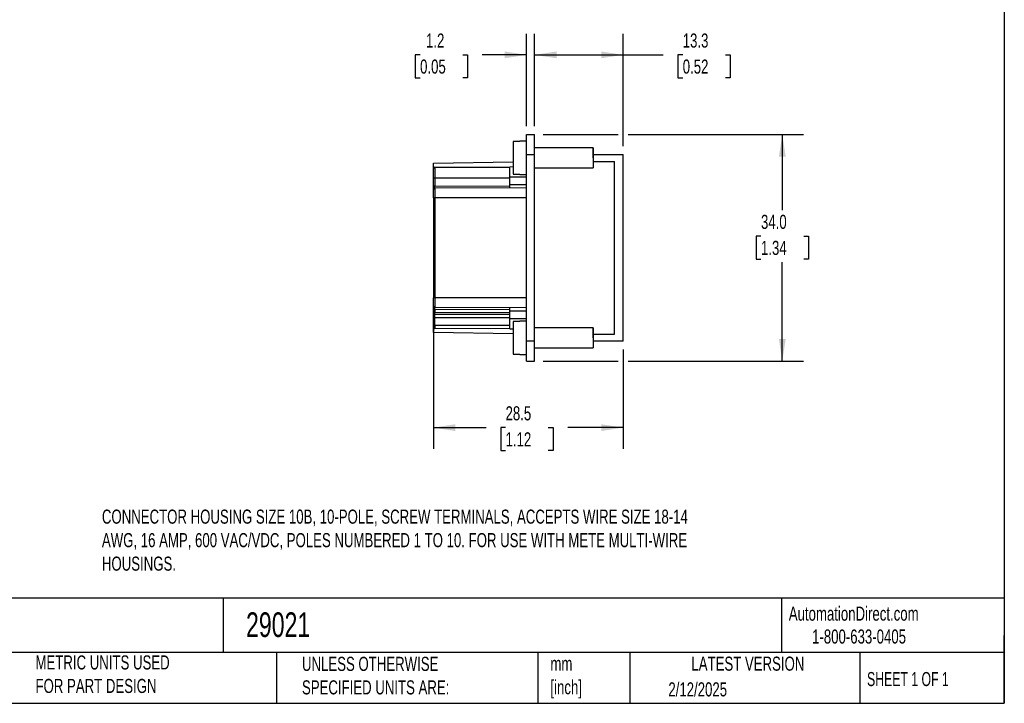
# Model space of a CAD drawing. Header units: millimetres. Extents: x 6 to 273, y 6 to 210.
# Tile 6 of 9: x 125 to 273, y 6 to 109. Entities that reach past the tile are written whole.
import ezdxf

# ---------------------------------------------------------------- set-up
doc = ezdxf.new("R2010")
doc.units = ezdxf.units.MM
doc.linetypes.add('SLD-Solid', pattern=[0])
doc.layers.add('DIMENSIONS', color=140, linetype='SLD-Solid', lineweight=25)
doc.layers.add('TEXT', color=140, linetype='SLD-Solid', lineweight=25)
doc.styles.add('SLDTEXTSTYLE0', font='TXT', dxfattribs={"width": 0.7})
doc.styles.add('SLDTEXTSTYLE1', font='TXT', dxfattribs={"width": 0.65})
doc.dimstyles.new('SLDDIMSTYLE0', dxfattribs={"dimtxt": 2.158008, "dimasz": 3.302, "dimexe": 0, "dimexo": 0.0625, "dimgap": 0.539502, "dimtad": 0, "dimtih": 1, "dimtoh": 1, "dimrnd": 1e-09, "dimzin": 4, "dimdsep": 46, "dimtxsty": 'SLDTEXTSTYLE0', "dimsah": 1, "dimcen": 0.09, "dimadec": 0, "dimazin": 1, "dimtfac": 1, "dimtofl": 0, "dimtmove": 0, "dimatfit": 3, "dimfxl": 0, "dimfrac": 2, "dimtolj": 1, "dimtzin": 12, "dimarcsym": 0})
doc.dimstyles.new('SLDDIMSTYLE1', dxfattribs={"dimtxt": 2.158008, "dimasz": 3.302, "dimexe": 0, "dimexo": 0.0625, "dimgap": 0.539502, "dimtad": 0, "dimtih": 1, "dimtoh": 1, "dimrnd": 1e-09, "dimzin": 12, "dimdsep": 46, "dimtxsty": 'SLDTEXTSTYLE0', "dimsah": 1, "dimcen": 0.09, "dimadec": 0, "dimazin": 3, "dimtfac": 1, "dimtofl": 0, "dimtmove": 0, "dimatfit": 3, "dimfxl": 0, "dimfrac": 2, "dimtolj": 1, "dimtzin": 12, "dimarcsym": 0})
doc.dimstyles.new('SLDDIMSTYLE2', dxfattribs={"dimtxt": 2.158008, "dimasz": 3.302, "dimexe": 0, "dimexo": 0.0625, "dimgap": 0.539502, "dimtad": 0, "dimtih": 1, "dimtoh": 1, "dimrnd": 1e-09, "dimzin": 12, "dimdsep": 46, "dimtxsty": 'SLDTEXTSTYLE0', "dimsah": 1, "dimcen": 0.09, "dimadec": 0, "dimazin": 3, "dimtfac": 1, "dimtmove": 0, "dimatfit": 0, "dimfxl": 0, "dimfrac": 2, "dimtolj": 1, "dimtzin": 12, "dimarcsym": 0})

# ---------------------------------------------------------------- blocks, each defined once
blk = doc.blocks.new('_D_2')
at = {"layer": 'DIMENSIONS'}
for p, q in [((203.8, 91.75), (215.07, 91.75)), ((216.59, 91.75), (242.9, 91.75)), ((239.72, 91.75), (239.72, 80.41)), ((236.52, 76.5), (235.79, 76.5)), ((235.79, 76.5), (235.79, 73.07)), ((242.93, 76.5), (243.65, 76.5)), ((243.65, 76.5), (243.65, 73.07)), ((235.79, 73.07), (236.52, 73.07)), ((239.72, 57.75), (239.72, 72.59)), ((243.65, 73.07), (242.93, 73.07)), ((203.8, 57.75), (215.07, 57.75)), ((216.59, 57.75), (242.9, 57.75))]:
    blk.add_line(p, q, dxfattribs=at)
for points in [[(239.72, 91.75), (239.21, 88.45), (240.23, 88.45)], [(239.72, 57.75), (240.23, 61.05), (239.21, 61.05)]]:
    blk.add_solid(points, dxfattribs=at)
at = {"layer": 'DIMENSIONS', "char_height": 2.117, "attachment_point": 1, "style": 'SLDTEXTSTYLE0'}
for s, insert in [('34.0', (236.52, 79.71)), ('1.34', (236.52, 75.8))]:
    blk.add_mtext(s, dxfattribs=dict(at, insert=insert))
blk = doc.blocks.new('_D_3')
at = {"layer": 'DIMENSIONS'}
for p, q in [((202.53, 93.02), (202.53, 106.91)), ((215.83, 90.02), (215.83, 106.91)), ((202.53, 103.73), (215.83, 103.73)), ((215.83, 103.73), (221.85, 103.73)), ((224.77, 103.73), (224.05, 103.73)), ((224.05, 103.73), (224.05, 100.3)), ((231.18, 103.73), (231.91, 103.73)), ((231.91, 103.73), (231.91, 100.3)), ((224.05, 100.3), (224.77, 100.3)), ((231.91, 100.3), (231.18, 100.3))]:
    blk.add_line(p, q, dxfattribs=at)
for points in [[(202.53, 103.73), (205.83, 103.22), (205.83, 104.24)], [(215.83, 103.73), (212.53, 104.24), (212.53, 103.22)]]:
    blk.add_solid(points, dxfattribs=at)
at = {"layer": 'DIMENSIONS', "char_height": 2.117, "attachment_point": 1, "style": 'SLDTEXTSTYLE0'}
for s, insert in [('13.3', (224.77, 106.94)), ('0.52', (224.77, 103.03))]:
    blk.add_mtext(s, dxfattribs=dict(at, insert=insert))
blk = doc.blocks.new('_D_4')
at = {"layer": 'DIMENSIONS'}
for p, q in [((201.33, 93.02), (201.33, 106.91)), ((202.53, 93.02), (202.53, 106.91)), ((185.34, 103.73), (184.61, 103.73)), ((184.61, 103.73), (184.61, 100.3)), ((191.75, 103.73), (192.47, 103.73)), ((192.47, 103.73), (192.47, 100.3)), ((201.33, 103.73), (194.67, 103.73)), ((202.53, 103.73), (208.88, 103.73)), ((184.61, 100.3), (185.34, 100.3)), ((192.47, 100.3), (191.75, 100.3))]:
    blk.add_line(p, q, dxfattribs=at)
for points in [[(201.33, 103.73), (198.03, 104.24), (198.03, 103.22)], [(202.53, 103.73), (205.83, 103.22), (205.83, 104.24)]]:
    blk.add_solid(points, dxfattribs=at)
at = {"layer": 'DIMENSIONS', "char_height": 2.117, "attachment_point": 1, "style": 'SLDTEXTSTYLE0'}
for s, insert in [('1.2', (186.23, 106.94)), ('0.05', (185.34, 103.03))]:
    blk.add_mtext(s, dxfattribs=dict(at, insert=insert))
blk = doc.blocks.new('_D_5')
at = {"layer": 'DIMENSIONS'}
for p, q in [((187.33, 65.98), (187.33, 44.57)), ((215.83, 59.48), (215.83, 44.57)), ((187.33, 47.75), (195.24, 47.75)), ((198.17, 47.75), (197.44, 47.75)), ((197.44, 47.75), (197.44, 44.32)), ((204.58, 47.75), (205.3, 47.75)), ((205.3, 47.75), (205.3, 44.32)), ((215.83, 47.75), (207.5, 47.75)), ((197.44, 44.32), (198.17, 44.32)), ((205.3, 44.32), (204.58, 44.32))]:
    blk.add_line(p, q, dxfattribs=at)
for points in [[(187.33, 47.75), (190.63, 47.24), (190.63, 48.26)], [(215.83, 47.75), (212.53, 48.26), (212.53, 47.24)]]:
    blk.add_solid(points, dxfattribs=at)
at = {"layer": 'DIMENSIONS', "char_height": 2.117, "attachment_point": 1, "style": 'SLDTEXTSTYLE0'}
for s, insert in [('28.5', (198.17, 50.96)), ('1.12', (198.17, 47.05))]:
    blk.add_mtext(s, dxfattribs=dict(at, insert=insert))

msp = doc.modelspace()

# ---------------------------------------------------------------- linework, layer by layer
for p, q in [((201.329, 88.749), (201.329, 91.749)), ((201.329, 91.749), (202.529, 91.749)), ((202.529, 88.749), (202.529, 91.749)), ((200.329, 90.708), (199.329, 90.708)), ((199.329, 90.708), (199.329, 85.79)), ((201.329, 90.749), (200.329, 90.749)), ((201.329, 60.749), (201.329, 88.749)), ((201.329, 88.749), (202.529, 88.749)), ((211.329, 89.749), (202.529, 89.749)), ((202.529, 60.749), (202.529, 88.749)), ((211.329, 88.749), (215.829, 88.749)), ((215.829, 60.749), (215.829, 88.749)), ((187.331, 87.449), (199.329, 87.658)), ((187.331, 86.651), (187.331, 87.449)), ((211.329, 87.714), (214.531, 87.714)), ((214.531, 61.784), (214.531, 87.714)), ((187.53, 86.851), (198.831, 86.89)), ((187.53, 86.851), (187.53, 85.249)), ((199.329, 86.892), (198.831, 86.89)), ((199.329, 85.79), (200.329, 85.79)), ((200.329, 85.749), (201.329, 85.749)), ((202.529, 86.749), (211.329, 86.749)), ((202.531, 62.749), (202.531, 86.749)), ((187.53, 85.249), (198.831, 85.267)), ((187.53, 85.249), (187.53, 84.027)), ((198.831, 85.399), (201.329, 85.399)), ((198.831, 84.249), (198.831, 85.399)), ((187.53, 84.027), (198.831, 84.043)), ((187.53, 83.701), (187.53, 84.027)), ((201.329, 83.749), (187.53, 83.701)), ((187.53, 83.701), (187.53, 82.249)), ((198.831, 84.249), (201.329, 84.249)), ((187.53, 82.249), (187.331, 82.249)), ((187.331, 82.249), (187.331, 67.249)), ((187.53, 82.249), (187.53, 67.249)), ((201.329, 82.249), (187.53, 82.249)), ((187.53, 67.249), (187.331, 67.249)), ((201.329, 67.249), (187.53, 67.249)), ((187.53, 67.249), (187.53, 65.797)), ((201.329, 65.749), (187.53, 65.797)), ((187.53, 65.47), (187.53, 65.797)), ((198.831, 65.455), (187.53, 65.47)), ((187.53, 65.47), (187.53, 65.058)), ((187.53, 65.058), (198.831, 65.041)), ((187.53, 64.797), (187.53, 65.058)), ((201.329, 65.249), (198.831, 65.249)), ((198.831, 64.099), (198.831, 65.249)), ((187.331, 64.249), (187.53, 64.249)), ((187.331, 63.099), (187.331, 64.249)), ((187.53, 64.797), (198.831, 64.758)), ((187.53, 64.249), (187.53, 64.797)), ((198.831, 64.249), (187.53, 64.249)), ((187.53, 63.099), (187.53, 64.249)), ((201.329, 64.099), (198.831, 64.099)), ((199.329, 63.708), (199.329, 58.79)), ((200.329, 63.708), (199.329, 63.708)), ((201.329, 63.749), (200.329, 63.749)), ((187.331, 63.099), (187.53, 63.099)), ((187.331, 62.049), (187.331, 62.847)), ((187.53, 63.099), (187.53, 62.647)), ((198.831, 63.099), (187.53, 63.099)), ((198.831, 62.608), (187.53, 62.647)), ((198.831, 62.608), (199.329, 62.606)), ((211.329, 62.749), (202.529, 62.749)), ((199.329, 61.839), (187.331, 62.049)), ((202.529, 60.749), (201.329, 60.749)), ((201.329, 57.749), (201.329, 60.749)), ((202.529, 57.749), (202.529, 60.749)), ((211.329, 61.784), (214.531, 61.784)), ((215.829, 60.749), (211.329, 60.749)), ((202.529, 59.749), (211.329, 59.749)), ((199.329, 58.79), (200.329, 58.79)), ((200.329, 58.749), (201.329, 58.749)), ((201.329, 57.749), (202.529, 57.749))]:
    msp.add_line(p, q)
at = {"flags": 128}
for points in [[(187.331, 85.158), (187.335, 85.176), (187.346, 85.193), (187.364, 85.209), (187.389, 85.222), (187.419, 85.234), (187.454, 85.242), (187.491, 85.248), (187.53, 85.249)], [(187.53, 84.027), (187.491, 84.026), (187.454, 84.021), (187.419, 84.014), (187.389, 84.003), (187.364, 83.991), (187.346, 83.977), (187.335, 83.962), (187.331, 83.946)], [(187.331, 65.551), (187.335, 65.536), (187.346, 65.52), (187.364, 65.507), (187.389, 65.494), (187.419, 65.484), (187.454, 65.477), (187.491, 65.472), (187.53, 65.47)], [(187.331, 65.143), (187.335, 65.126), (187.346, 65.11), (187.364, 65.096), (187.389, 65.083), (187.419, 65.072), (187.454, 65.065), (187.491, 65.06), (187.53, 65.058)]]:
    msp.add_lwpolyline(points, dxfattribs=at)
for centre, start, end in [((187.531, 86.651), 90.2, 180), ((187.531, 83.501), 90.2, 180), ((187.531, 65.997), 180, 269.8), ((187.531, 64.997), 180, 269.8), ((187.531, 62.847), 180, 269.8)]:
    msp.add_arc(centre, 0.2, start, end)
for points, knots in [([(200.329, 90.708), (200.329, 90.716), (200.329, 90.733), (200.329, 90.746), (200.329, 90.748), (200.329, 90.749)], [0, 0, 0, 0, 0.33537541, 0.66830304, 1, 1, 1, 1]), ([(200.329, 90.708), (200.329, 90.716), (200.329, 90.733), (200.329, 90.746), (200.329, 90.748), (200.329, 90.749)], [0, 0, 0, 0, 0.3353754, 0.668303, 1, 1, 1, 1]), ([(211.329, 88.249), (211.329, 88.543), (211.329, 88.837), (211.329, 89.327), (211.329, 89.522), (211.329, 89.747), (211.329, 89.778), (211.329, 89.663), (211.329, 89.518), (211.329, 89.101), (211.329, 88.83), (211.329, 88.253), (211.329, 87.947), (211.329, 87.403), (211.329, 87.165), (211.329, 86.838), (211.329, 86.749), (211.329, 86.749)], [0, 0, 0, 0, 0.125, 0.125, 0.25, 0.25, 0.375, 0.375, 0.5, 0.5, 0.625, 0.625, 0.75, 0.75, 0.875, 0.875, 1, 1, 1, 1]), ([(211.329, 89.749), (211.329, 89.749), (211.329, 89.71), (211.329, 89.56), (211.329, 89.448), (211.329, 89.171), (211.329, 89.004), (211.329, 88.642), (211.329, 88.445), (211.329, 88.249)], [0, 0, 0, 0, 0.25, 0.25, 0.5, 0.5, 0.75, 0.75, 1, 1, 1, 1]), ([(187.331, 85.158), (187.331, 85.201), (187.331, 85.288), (187.331, 85.414), (187.331, 85.535), (187.331, 85.651), (187.331, 85.822), (187.331, 86.033), (187.331, 86.255), (187.331, 86.433), (187.331, 86.545), (187.331, 86.61), (187.331, 86.644), (187.331, 86.649), (187.331, 86.651)], [0, 0, 0, 0, 0.0491774, 0.0981558, 0.1470773, 0.1960847, 0.2453199, 0.372585, 0.5000253, 0.6272903, 0.7547306, 0.8365572, 0.9180931, 1, 1, 1, 1]), ([(198.831, 85.399), (198.831, 85.594), (198.831, 85.789), (198.831, 86.15), (198.831, 86.315), (198.831, 86.591), (198.831, 86.702), (198.831, 86.851), (198.831, 86.89), (198.831, 86.89)], [0, 0, 0, 0, 0.25, 0.25, 0.5, 0.5, 0.75, 0.75, 1, 1, 1, 1]), ([(200.329, 85.749), (200.329, 85.749), (200.329, 85.751), (200.329, 85.765), (200.329, 85.781), (200.329, 85.79)], [0, 0, 0, 0, 0.331697, 0.6646246, 1, 1, 1, 1]), ([(187.331, 83.946), (187.331, 84.083), (187.331, 84.355), (187.331, 84.759), (187.331, 85.025), (187.331, 85.158)], [0, 0, 0, 0, 0.3333548, 0.6666452, 1, 1, 1, 1]), ([(187.331, 83.501), (187.331, 83.502), (187.331, 83.503), (187.331, 83.519), (187.331, 83.543), (187.331, 83.577), (187.331, 83.624), (187.331, 83.686), (187.331, 83.764), (187.331, 83.851), (187.331, 83.915), (187.331, 83.946)], [0, 0, 0, 0, 0.1009027, 0.2000127, 0.2986821, 0.3982808, 0.5001415, 0.6262934, 0.7553709, 0.8769704, 1, 1, 1, 1]), ([(187.331, 82.249), (187.331, 82.581), (187.331, 82.899), (187.331, 83.369), (187.331, 83.501), (187.331, 83.501)], [0, 0, 0, 0, 0.5, 0.5, 1, 1, 1, 1]), ([(198.831, 83.74), (198.831, 83.741), (198.831, 83.742), (198.831, 83.755), (198.831, 83.779), (198.831, 83.821), (198.831, 83.887), (198.831, 83.967), (198.831, 84.058), (198.831, 84.153), (198.831, 84.217), (198.831, 84.249)], [0, 0, 0, 0, 0.08011768, 0.15974322, 0.24015199, 0.36978656, 0.50009243, 0.62972731, 0.76003348, 0.87985321, 1, 1, 1, 1]), ([(187.331, 65.551), (187.331, 65.578), (187.331, 65.629), (187.331, 65.701), (187.331, 65.766), (187.331, 65.825), (187.331, 65.881), (187.331, 65.931), (187.331, 65.969), (187.331, 65.993), (187.331, 65.996), (187.331, 65.997)], [0, 0, 0, 0, 0.1009027, 0.2000127, 0.2986821, 0.3982808, 0.5001415, 0.6262934, 0.7553709, 0.8769704, 1, 1, 1, 1]), ([(187.331, 64.997), (187.331, 64.998), (187.331, 65), (187.331, 65.013), (187.331, 65.039), (187.331, 65.08), (187.331, 65.122), (187.331, 65.143)], [0, 0, 0, 0, 0.1671455, 0.3319149, 0.5004014, 0.7494485, 1, 1, 1, 1]), ([(198.831, 65.249), (198.831, 65.27), (198.831, 65.313), (198.831, 65.376), (198.831, 65.449), (198.831, 65.53), (198.831, 65.611), (198.831, 65.677), (198.831, 65.724), (198.831, 65.753), (198.831, 65.756), (198.831, 65.758)], [0, 0, 0, 0, 0.0801177, 0.1597432, 0.240152, 0.3697866, 0.5000924, 0.6297273, 0.7600335, 0.8798532, 1, 1, 1, 1]), ([(187.331, 64.249), (187.331, 64.272), (187.331, 64.319), (187.331, 64.389), (187.331, 64.458), (187.331, 64.55), (187.331, 64.663), (187.331, 64.781), (187.331, 64.879), (187.331, 64.947), (187.331, 64.99), (187.331, 64.995), (187.331, 64.997)], [0, 0, 0, 0, 0.0602374, 0.119992, 0.1798027, 0.2402066, 0.3699397, 0.5001291, 0.6298624, 0.7600521, 0.8799148, 1, 1, 1, 1]), ([(198.831, 62.608), (198.831, 62.608), (198.831, 62.646), (198.831, 62.796), (198.831, 62.906), (198.831, 63.182), (198.831, 63.348), (198.831, 63.709), (198.831, 63.904), (198.831, 64.099)], [0, 0, 0, 0, 0.25, 0.25, 0.5, 0.5, 0.75, 0.75, 1, 1, 1, 1]), ([(200.329, 63.708), (200.329, 63.716), (200.329, 63.733), (200.329, 63.746), (200.329, 63.748), (200.329, 63.749)], [0, 0, 0, 0, 0.3353754, 0.668303, 1, 1, 1, 1]), ([(187.331, 62.847), (187.331, 62.848), (187.331, 62.85), (187.331, 62.864), (187.331, 62.888), (187.331, 62.92), (187.331, 62.959), (187.331, 63.004), (187.331, 63.051), (187.331, 63.083), (187.331, 63.099)], [0, 0, 0, 0, 0.1270036, 0.2493606, 0.3721245, 0.5003005, 0.6287149, 0.7601226, 0.879338, 1, 1, 1, 1]), ([(211.329, 61.249), (211.329, 61.543), (211.329, 61.837), (211.329, 62.327), (211.329, 62.522), (211.329, 62.747), (211.329, 62.778), (211.329, 62.663), (211.329, 62.518), (211.329, 62.101), (211.329, 61.83), (211.329, 61.253), (211.329, 60.947), (211.329, 60.403), (211.329, 60.165), (211.329, 59.838), (211.329, 59.749), (211.329, 59.749)], [0, 0, 0, 0, 0.125, 0.125, 0.25, 0.25, 0.375, 0.375, 0.5, 0.5, 0.625, 0.625, 0.75, 0.75, 0.875, 0.875, 1, 1, 1, 1]), ([(211.329, 62.749), (211.329, 62.749), (211.329, 62.71), (211.329, 62.56), (211.329, 62.448), (211.329, 62.171), (211.329, 62.004), (211.329, 61.642), (211.329, 61.445), (211.329, 61.249)], [0, 0, 0, 0, 0.25, 0.25, 0.5, 0.5, 0.75, 0.75, 1, 1, 1, 1]), ([(200.329, 58.749), (200.329, 58.749), (200.329, 58.751), (200.329, 58.765), (200.329, 58.781), (200.329, 58.79)], [0, 0, 0, 0, 0.33169696, 0.66462459, 1, 1, 1, 1])]:
    msp.add_open_spline(points, degree=3, knots=knots)
for points in [[(187.331, 65.997), (187.331, 65.997), (187.331, 66.558), (187.331, 67.249)], [(187.331, 65.143), (187.331, 65.21), (187.331, 65.346), (187.331, 65.483), (187.331, 65.551)]]:
    msp.add_open_spline(points, degree=3)
at = {"layer": 'TEXT'}
for p, q in [((273.05, 209.55), (273.05, 6.35)), ((273.05, 22.126), (6.35, 22.126)), ((155.759, 22.126), (155.759, 13.97)), ((239.575, 22.126), (239.575, 13.97)), ((273.05, 6.35), (273.05, 16.51)), ((273.05, 13.97), (6.35, 13.97)), ((163.78, 13.97), (163.78, 6.35)), ((203.024, 13.97), (203.024, 6.35)), ((216.812, 13.97), (216.812, 6.35)), ((251.349, 13.97), (251.349, 6.35)), ((6.35, 6.35), (273.05, 6.35))]:
    msp.add_line(p, q, dxfattribs=at)

# ---------------------------------------------------------------- texts
for s, insert, char_height, attachment_point, style in [('CONNECTOR HOUSING SIZE 10B, 10-POLE, SCREW TERMINALS, ACCEPTS WIRE SIZE 18-14 ^JAWG, 16 AMP, 600 VAC/VDC, POLES NUMBERED 1 TO 10. FOR USE WITH METE MULTI-WIRE ^JHOUSINGS.', (137.574, 35.442), 2.116667, 1, 'SLDTEXTSTYLE0'), ('AutomationDirect.com', (240.695, 20.877), 2.11667, 1, 'SLDTEXTSTYLE0'), ('29021', (159.208, 20.011), 3.7042, 1, 'SLDTEXTSTYLE0'), ('1-800-633-0405', (244.192, 17.437), 2.11667, 1, 'SLDTEXTSTYLE0'), ('METRIC UNITS USED ^JFOR PART DESIGN', (127.604, 13.546), 2.11667, 1, 'SLDTEXTSTYLE0'), ('UNLESS OTHERWISE ^JSPECIFIED UNITS ARE:', (167.608, 13.331), 2.11667, 1, 'SLDTEXTSTYLE0'), ('LATEST VERSION', (234.552, 13.364), 2.11667, 2, 'SLDTEXTSTYLE0'), ('mm^J[inch]', (204.907, 13.357), 2.1167, 1, 'SLDTEXTSTYLE0'), ('SHEET 1 OF 1', (252.441, 11.051), 2.11667, 1, 'SLDTEXTSTYLE1'), ('2/12/2025', (222.613, 9.503), 2.1167, 1, 'SLDTEXTSTYLE0')]:
    msp.add_mtext(s, dxfattribs=dict(at, insert=insert, char_height=char_height, attachment_point=attachment_point, style=style))

# ---------------------------------------------------------------- dimensions: what is measured, and where the dimension line sits
at = {"layer": 'DIMENSIONS'}
for base, p1, p2, dimstyle, picture, middle in [((201.329, 103.732), (202.529, 91.749), (201.329, 91.749), 'SLDDIMSTYLE2', '_D_4', (188.543, 103.732)), ((202.529, 103.732), (215.829, 88.749), (202.529, 91.749), 'SLDDIMSTYLE1', '_D_3', (227.978, 103.732)), ((187.331, 47.749), (215.829, 60.749), (187.331, 67.249), 'SLDDIMSTYLE1', '_D_5', (201.374, 47.749))]:
    dim = msp.add_linear_dim(base=base, p1=p1, p2=p2, dimstyle=dimstyle, dxfattribs=at)
    dim.commit()
    dim.dimension.update_dxf_attribs({"geometry": picture, "text_midpoint": middle, "dimtype": 160})
dim = msp.add_linear_dim(base=(239.722, 91.749), p1=(202.529, 57.749), p2=(202.529, 91.749), angle=90, dimstyle='SLDDIMSTYLE0', dxfattribs=at)
dim.commit()
dim.dimension.update_dxf_attribs({"geometry": '_D_2', "text_midpoint": (239.722, 76.499), "dimtype": 160})

doc.saveas('drawing.dxf')
